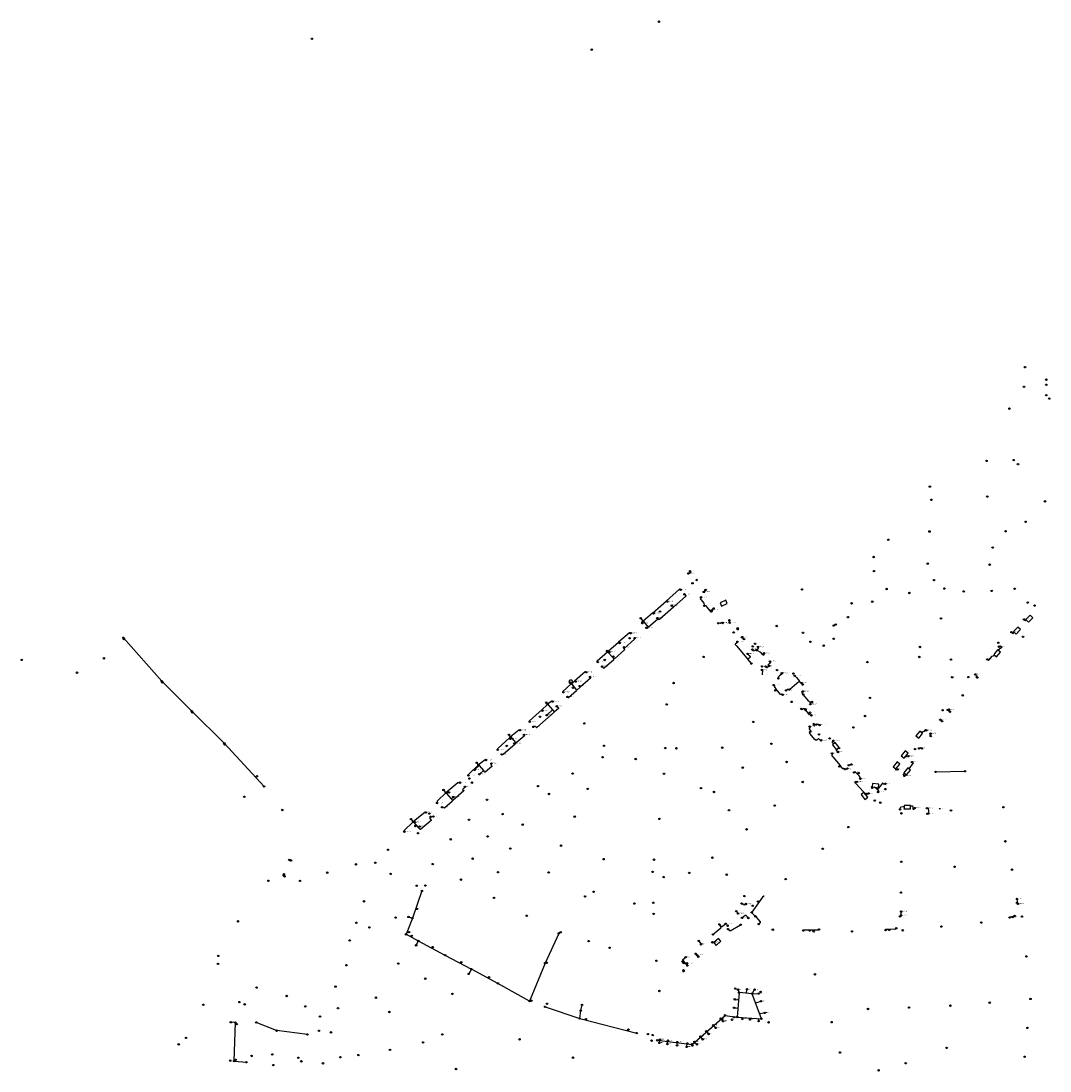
# Model space of a CAD drawing. Header units: metres. Extents: x 177672 to 188115, y 441569 to 447936.
# Tile 2 of 17: x 177932 to 179082, y 443183 to 444357. Entities that reach past the tile are written whole.
import ezdxf

# ---------------------------------------------------------------- set-up
doc = ezdxf.new("R2010")
doc.units = ezdxf.units.M

msp = doc.modelspace()

# ---------------------------------------------------------------- linework, layer by layer
at = {"layer": 'CON_BxH0x0mm'}
for p, q in [((178744.43, 443642.96), (178747.89, 443638.9)), ((178791.42, 443609.82), (178801.73, 443618.49)), ((178960.03, 443575.02), (178960.85, 443574.36)), ((178847.13, 443523.74), (178847.4, 443523.97)), ((178857.85, 443524.87), (178859.25, 443525.31)), ((178867.16, 443514.59), (178867.81, 443515.22))]:
    msp.add_line(p, q, dxfattribs=at)
at = {"layer": 'CON_BxH0x0mm', "linetype": 'Continuous'}
for points in [[(178692.128, 443712.354), (178691.051, 443710.785), (178692.2, 443709.423), (178695.267, 443705.764), (178695.398, 443703.654), (178695.814, 443702.878)], [(178704.207, 443698.125), (178704.445, 443696.799), (178704.481, 443696.372), (178703.877, 443695.875), (178703.521, 443695.91), (178702.444, 443697.189), (178698.915, 443701.417), (178697.837, 443702.696), (178696.289, 443702.834), (178695.814, 443702.878)], [(178716.349, 443683.707), (178714.429, 443684.044), (178713.623, 443683.061), (178711.355, 443683.358)], [(179052.864, 443687.681), (179054.131, 443686.849), (179054.446, 443686.552), (179054.797, 443686.569), (179055.129, 443686.902), (179055.395, 443687.202)], [(179038.932, 443673.354), (179039.898, 443672.686), (179040.581, 443672.073), (179040.931, 443672.091), (179041.754, 443672.984), (179042.106, 443673.401)], [(178732.785, 443662.656), (178732.915, 443662.111), (178731.837, 443661.247), (178730.393, 443660.051), (178730.357, 443659.707), (178731.601, 443658.227), (178743.183, 443644.442), (178744.426, 443642.961)], [(179024.942, 443657.179), (179026.225, 443657.875), (179026.82, 443658.155), (179028.536, 443656.649), (179024.117, 443653.279)], [(178744.126, 443649.129), (178745.788, 443647.166), (178746.972, 443645.768), (178746.937, 443645.413), (178745.883, 443644.525), (178744.45, 443643.317), (178744.426, 443642.961)], [(178749.428, 443653.946), (178749.898, 443652.649), (178751.875, 443652.767), (178754.173, 443653.182)], [(178755.62, 443656.86), (178755.997, 443655.527), (178756.399, 443655.041), (178755.476, 443654.271), (178754.173, 443653.182)], [(178762.46, 443649.777), (178762.238, 443648.077), (178762.38, 443647.888), (178761.776, 443647.367), (178760.734, 443648.61), (178760.414, 443648.989), (178759.372, 443650.233), (178758.081, 443650.967), (178755.464, 443652.447), (178754.173, 443653.182)], [(179012.057, 443642.95), (179013.392, 443641.803), (179017.349, 443646.46), (179019.865, 443647.367), (179020.113, 443647.534)], [(178764.201, 443634.964), (178765.318, 443633.88), (178765.613, 443633.819), (178767.117, 443635.074), (178768.376, 443635.657)], [(178769.179, 443640.63), (178769.639, 443639.219), (178768.088, 443637.916), (178766.629, 443636.64), (178768.376, 443635.657)], [(178760.234, 443631.119), (178760.734, 443629.508), (178760.378, 443627.329), (178760.298, 443625.621)], [(178782.292, 443627.436), (178783.46, 443628.419), (178783.709, 443628.111), (178783.969, 443627.803), (178782.252, 443626.382), (178779.943, 443624.463), (178778.237, 443623.03), (178778.632, 443621.84)], [(178796.863, 443624.684), (178797.138, 443624.57), (178797.328, 443624.345), (178797.955, 443623.516), (178798.607, 443622.77), (178800.49, 443620.437), (178801.757, 443618.85), (178801.733, 443618.494)], [(178998.54, 443626.192), (178999.632, 443625.119), (179000.174, 443624.681), (179000.209, 443624.331), (178999.316, 443623.228), (179001.046, 443622.671)], [(178773.388, 443614.201), (178774.092, 443613.509), (178774.057, 443613.106), (178773.725, 443612.833), (178773.69, 443612.478), (178774.578, 443611.424), (178775.774, 443609.979), (178776.129, 443609.565), (178776.094, 443609.21), (178775.093, 443608.34)], [(178804.552, 443616.508), (178803.225, 443617.038), (178802.077, 443618.471), (178801.733, 443618.494)], [(178783.304, 443603.395), (178782.039, 443604.011), (178781.932, 443604.117), (178781.589, 443604.153), (178781.222, 443603.857), (178780.878, 443603.88), (178779.623, 443605.373), (178777.704, 443607.682), (178776.449, 443609.174), (178776.094, 443609.21), (178775.093, 443608.34)], [(178787.149, 443608.292), (178788.067, 443609.067), (178788.458, 443609.387), (178789.334, 443610.121), (178789.968, 443609.374), (178790.811, 443609.301)], [(178805.524, 443606.997), (178804.552, 443606.213), (178804.647, 443605.479), (178805.665, 443604.319), (178806.236, 443603.67)], [(178814.185, 443592.791), (178814.595, 443594.086), (178814.334, 443595.2), (178813.588, 443595.235), (178812.569, 443596.408), (178806.236, 443603.67)], [(178804.067, 443587.651), (178804.978, 443586.685), (178805.89, 443587.466), (178806.721, 443588.194), (178807.565, 443588.118), (178808.818, 443586.708)], [(178967.79, 443586.509), (178968.802, 443587.181), (178969.414, 443587.584), (178970.045, 443587.129), (178970.08, 443586.778), (178968.977, 443585.29), (178969.169, 443584.835), (178970.15, 443584.401)], [(178815.48, 443580.406), (178814.216, 443581.059), (178813.86, 443581.474), (178813.422, 443581.107), (178812.333, 443582.409), (178808.818, 443586.708)], [(178813.335, 443567.778), (178813.825, 443566.244), (178812.877, 443565.451), (178812.842, 443565.107), (178813.6, 443564.195), (178814.689, 443562.893), (178814.545, 443562.449), (178814.056, 443562.095)], [(178818.192, 443569.721), (178817.934, 443571.325), (178817.709, 443571.609), (178817.934, 443571.798), (178819.853, 443569.489), (178820.388, 443569.932), (178821.07, 443570.116)], [(178824.546, 443569.478), (178823.311, 443570.034), (178821.648, 443570.297), (178821.07, 443570.116)], [(178943.838, 443563.664), (178942.646, 443564.159), (178941.14, 443562.251), (178939.582, 443561.726), (178939.074, 443562.111), (178938.549, 443561.428), (178938.493, 443561.318)], [(178826.084, 443552.48), (178824.803, 443553.075), (178823.406, 443554.354), (178822.269, 443553.395), (178820.741, 443552.128), (178819.308, 443553.466), (178814.168, 443559.6), (178813.079, 443560.903), (178813.114, 443561.246), (178813.626, 443561.678), (178814.056, 443562.095)], [(178840.047, 443551.913), (178839.073, 443551.121), (178838.92, 443551.322), (178838.268, 443550.789), (178840.087, 443548.466)], [(178948.581, 443559.949), (178947.898, 443558.172), (178948.773, 443557.524), (178948.826, 443557.174)], [(178845.147, 443539.407), (178843.088, 443541.007), (178842.911, 443541.197), (178844.651, 443542.642), (178844.398, 443542.952)], [(178935.854, 443543.428), (178937.096, 443544.166), (178937.341, 443544.499), (178938.024, 443544.009), (178938.882, 443543.378)], [(178838.388, 443537.788), (178838.683, 443536.412), (178838.695, 443536.033), (178838.268, 443535.678), (178838.233, 443535.323), (178839.464, 443533.842), (178847.434, 443524.309), (178847.399, 443523.966)], [(178923.76, 443534.732), (178921.795, 443534.24), (178921.427, 443533.767), (178920.526, 443534.48)], [(178852.999, 443520.222), (178851.722, 443520.792), (178851.212, 443521.017), (178850.798, 443520.673), (178850.443, 443520.709), (178849.258, 443522.13), (178847.754, 443523.93), (178847.399, 443523.966)], [(178863.077, 443516.539), (178864.133, 443517.499), (178865.305, 443516.232), (178866.821, 443514.598), (178867.16, 443514.592)], [(178911.744, 443519.871), (178910.45, 443519.394), (178910.275, 443519.149), (178909.663, 443519.586), (178909.722, 443520.575)], [(178927.791, 443528.171), (178928.99, 443527.149), (178924.289, 443520.749)], [(178866.476, 443505.976), (178864.405, 443505.941), (178864.18, 443506.178), (178863.754, 443505.775), (178865.068, 443504.33), (178873.82, 443494.714), (178875.478, 443492.878), (178875.496, 443492.419)], [(178870.119, 443509.619), (178869.024, 443510.631), (178869.782, 443511.365), (178868.645, 443512.608), (178867.153, 443514.231), (178867.16, 443514.592)], [(178919.254, 443512.678), (178918.556, 443513.914), (178918.329, 443514.071), (178918.276, 443514.422), (178919.3, 443515.786)], [(178877.566, 443492.741), (178876.118, 443493.127), (178875.94, 443493.352), (178875.478, 443492.878)], [(178883.394, 443499.055), (178882.453, 443499.866), (178882.371, 443499.925), (178883.401, 443501.156)], [(178898.086, 443503.952), (178896.89, 443503.241), (178895.338, 443504.543), (178894.983, 443504.52), (178893.834, 443503.158), (178890.293, 443498.954), (178889.156, 443497.592), (178885.897, 443500.015)], [(178890.032, 443494.684), (178890.625, 443495.602), (178890.838, 443495.851), (178889.606, 443496.881), (178888.801, 443497.556), (178886.871, 443499.179), (178885.897, 443500.015)], [(178914.557, 443475.136), (178914.778, 443476.24), (178915.441, 443478.211), (178918.143, 443478.373), (178919.19, 443478.45)], [(178930.762, 443476.717), (178929.831, 443475.362), (178929.867, 443475.075), (178929.186, 443475.04), (178928.989, 443478.48), (178928.469, 443478.946), (178926.193, 443478.847)], [(178944.509, 443476.559), (178945.834, 443476.527), (178946.063, 443476.527), (178946.515, 443469.914), (178946.192, 443469.896), (178944.863, 443470.336)], [(178380.07, 443384.17), (178369.47, 443353.69)], [(178742.155, 443369.496), (178740.736, 443368.535), (178740.684, 443368.185), (178739.546, 443368.377), (178739.336, 443368.657), (178739.476, 443369.41), (178737.349, 443369.981)], [(178369.47, 443353.69), (178362.32, 443335.56)], [(178365.11, 443355.09), (178369.47, 443353.69)], [(178737.709, 443353.963), (178741.526, 443356.942), (178741.742, 443357.04), (178741.969, 443357.001), (178742.136, 443356.873), (178745.071, 443353.761)], [(178362.32, 443335.56), (178376.05, 443328.19)], [(178533.07, 443336.49), (178517.81, 443303.19)], [(178376.05, 443328.19), (178373.68, 443323.29)], [(178376.05, 443328.19), (178405.89, 443312.27)], [(178405.89, 443312.27), (178435.47, 443296.68)], [(178435.47, 443296.68), (178432.41, 443291.33)], [(178465.05, 443280.59), (178435.47, 443296.68)], [(178517.81, 443303.19), (178500.43, 443260.91)], [(178500.43, 443260.91), (178465.05, 443280.59)]]:
    msp.add_lwpolyline(points, dxfattribs=at)
at = {"layer": 'CON_BxH125x125mm'}
for p, q in [((178738.82, 443667.26), (178739.17, 443666.82)), ((178739.17, 443666.82), (178739.59, 443666.3)), ((178550.59, 443618.77), (178551.09, 443618.52)), ((178443.77, 443524.37), (178443.92, 443524.21)), ((178731.91, 443360.73), (178732.97, 443359.38)), ((178690.03, 443327.5), (178691.66, 443325.08)), ((178733.69, 443272.94), (178734.33, 443271.12)), ((178742.99, 443269.69), (178743.23, 443273.42)), ((178749.71, 443269.88), (178751.45, 443272.94)), ((178730.59, 443262.78), (178734.01, 443262.49)), ((178750.11, 443269.2), (178755.68, 443269.33)), ((178753.09, 443258.87), (178758.24, 443260.49)), ((178729.7, 443253.29), (178733.3, 443252.82)), ((178757.49, 443246.85), (178762.43, 443247.59)), ((178714.17, 443240.69), (178716.12, 443238.92)), ((178714.27, 443240.46), (178714.17, 443240.69)), ((178728.99, 443243.64), (178728.99, 443243.57)), ((178738.14, 443241.76), (178738.23, 443242.68)), ((178746.8, 443242.06), (178746.83, 443241.12)), ((178756.28, 443241.37), (178756.34, 443239.36)), ((178698.33, 443226.83), (178700, 443224.74)), ((178698.57, 443226.67), (178698.33, 443226.83)), ((178705.96, 443233.5), (178707.88, 443231.56)), ((178706.17, 443233.28), (178705.96, 443233.5)), ((178645.67, 443214.91), (178645.86, 443216.74)), ((178645.86, 443216.74), (178645.92, 443217.1)), ((178654.5, 443213.61), (178654.59, 443215.73)), ((178654.59, 443215.73), (178654.65, 443215.88)), ((178665.29, 443212.07), (178665.53, 443214.46)), ((178665.53, 443214.46), (178665.47, 443214.27)), ((178676.23, 443210.45), (178676.54, 443213.18)), ((178676.54, 443213.18), (178676.43, 443212.75)), ((178685.1, 443214.67), (178684.86, 443215.03)), ((178684.86, 443215.03), (178686.86, 443213.1)), ((178691.61, 443220.94), (178693.35, 443218.8)), ((178691.97, 443220.66), (178691.61, 443220.94))]:
    msp.add_line(p, q, dxfattribs=at)
at = {"layer": 'CON_BxH125x125mm', "linetype": 'Continuous'}
for points in [[(178677.843, 443739.063), (178678.228, 443738.771), (178678.428, 443738.771), (178678.598, 443738.832), (178680.429, 443740.079), (178680.506, 443740.264), (178680.522, 443740.449), (178679.841, 443741.584), (178679.813, 443741.561)], [(178695.178, 443718.469), (178695.63, 443718.201), (178695.975, 443718.164), (178696.234, 443718.299), (178696.406, 443718.459), (178696.529, 443718.767), (178696.48, 443719.161), (178696.369, 443719.703), (178696.221, 443720.085), (178696.123, 443720.417), (178696.172, 443720.811), (178696.381, 443721.07), (178696.756, 443721.086), (178697.083, 443720.932), (178697.307, 443720.706)], [(178724.179, 443683.94), (178723.484, 443684.76), (178723.466, 443684.808), (178723.473, 443684.855), (178723.489, 443684.892), (178723.508, 443684.911), (178724.365, 443685.794), (178724.4, 443685.852), (178724.407, 443685.897), (178724.384, 443685.949), (178724.355, 443685.988), (178723.799, 443686.638)], [(178737.852, 443667.541), (178738.633, 443666.68), (178738.704, 443666.624), (178738.785, 443666.599), (178738.881, 443666.629), (178738.949, 443666.671), (178739.173, 443666.816)], [(178705.302, 443335.486), (178714.372, 443342.906), (178714.526, 443343.275), (178714.48, 443343.659), (178712.636, 443346.601)], [(178719.706, 443347.356), (178715.923, 443344.183), (178715.419, 443343.99), (178715.034, 443344.159), (178712.636, 443346.601)], [(178722.374, 443341.326), (178724.437, 443339.473), (178724.647, 443339.648), (178724.752, 443339.543), (178736.272, 443346.178)], [(178704.7, 443326.623), (178706.282, 443327.271), (178706.817, 443326.635)], [(178675.587, 443302.147), (178671.719, 443307.037), (178671.654, 443307.173), (178671.709, 443307.304), (178674.911, 443309.987)], [(178687.647, 443312.294), (178687.735, 443312.359), (178687.829, 443312.365), (178687.88, 443312.315), (178688.885, 443310.574)], [(178676.496, 443303.117), (178676.541, 443303.053), (178676.548, 443303.005), (178676.515, 443302.966), (178675.587, 443302.147)], [(178675.587, 443302.147), (178676.848, 443300.593)]]:
    msp.add_lwpolyline(points, dxfattribs=at)
at = {"layer": 'CON_BxH160x160mm'}
for p, q in [((178637.74, 443694.75), (178653.34, 443708.43)), ((178653.34, 443708.43), (178653.63, 443708.2)), ((178625.17, 443688.36), (178626.69, 443686.5)), ((178627.72, 443685.27), (178632.98, 443679.07)), ((178588.26, 443652.07), (178599.89, 443662.13)), ((178587.52, 443651.72), (178587.16, 443652.17)), ((178588.18, 443650.94), (178588.35, 443650.76)), ((178588.35, 443650.76), (178593.03, 443645.44)), ((178593.03, 443645.44), (178594.44, 443643.68)), ((178546.27, 443616.57), (178546.46, 443616.34)), ((178547.49, 443615.12), (178552.74, 443608.6)), ((178547.6, 443616.25), (178550.59, 443618.77)), ((178514.53, 443587.04), (178519.93, 443592.23)), ((178519.5, 443593.96), (178519.98, 443593.39)), ((178521.03, 443592.18), (178526.08, 443586.39)), ((178526.08, 443586.39), (178527.78, 443584.4)), ((178477.79, 443558.03), (178478.72, 443557)), ((178479.78, 443555.8), (178485.13, 443549.64)), ((178441.67, 443526.73), (178442.7, 443525.57)), ((178443.92, 443524.21), (178448.77, 443518.61)), ((178404.73, 443496.31), (178406.39, 443494.31)), ((178407.44, 443493.1), (178412.87, 443487.02)), ((178412.87, 443487.02), (178414.27, 443485.38)), ((178368.31, 443463.76), (178369.97, 443461.89)), ((178371.02, 443460.68), (178371.15, 443460.52)), ((178371.15, 443460.52), (178376.07, 443454.85)), ((179045.8, 443370.13), (179045.81, 443370.11)), ((178914.91, 443356.07), (178915.11, 443356.23)), ((178915.73, 443357.54), (178915.74, 443360.26)), ((179040.78, 443355.8), (179041.78, 443355.96))]:
    msp.add_line(p, q, dxfattribs=at)
at = {"layer": 'CON_BxH160x160mm', "linetype": 'Continuous'}
for points in [[(178669.154, 443720.806), (178668.646, 443721.406), (178668.179, 443721.43), (178653.339, 443708.432)], [(178673.531, 443715.731), (178674.95, 443714.143), (178674.95, 443713.662), (178661.135, 443701.346)], [(178637.742, 443694.746), (178627.201, 443685.88)], [(178639.014, 443694.498), (178638.704, 443694.819), (178637.742, 443694.746)], [(178661.135, 443701.346), (178645.529, 443687.575), (178643.367, 443687.677)], [(178659.341, 443703.104), (178659.739, 443703.108), (178661.157, 443701.699), (178661.135, 443701.346)], [(178626.341, 443683.369), (178625.711, 443684.08), (178625.757, 443684.588), (178627.201, 443685.88)], [(178643.367, 443687.677), (178633.216, 443679.056), (178632.978, 443679.069)], [(178643.223, 443689.087), (178643.479, 443688.766), (178643.367, 443687.677)], [(178613.433, 443672.196), (178612.7, 443672.807), (178612.296, 443672.73), (178599.895, 443662.134)], [(178630.887, 443678.271), (178631.456, 443677.746), (178631.722, 443677.736), (178632.954, 443678.81), (178632.978, 443679.069)], [(178599.895, 443662.134), (178600.24, 443662.036), (178600.963, 443661.282)], [(178617.804, 443666.753), (178617.954, 443666.469), (178617.839, 443665.632), (178605.996, 443655.096), (178605.972, 443654.745)], [(178576.695, 443639.896), (178576.037, 443640.661), (178576.153, 443641.45), (178587.659, 443651.547)], [(178588.345, 443650.758), (178588.895, 443650.69), (178589.562, 443651.169)], [(178594.192, 443645.999), (178593.493, 443645.388), (178593.032, 443645.441)], [(178605.972, 443654.745), (178606.633, 443653.99), (178606.611, 443653.636), (178595.17, 443643.513), (178594.441, 443643.679)], [(178606.036, 443656.472), (178605.498, 443655.661), (178605.481, 443655.317), (178605.972, 443654.745)], [(178581.505, 443634.936), (178582.701, 443633.539), (178583.735, 443633.395), (178594.43, 443643.028), (178594.441, 443643.679)], [(178563.715, 443628.576), (178563.487, 443628.758), (178562.556, 443628.937), (178550.592, 443618.769)], [(178568.061, 443623.243), (178568.658, 443622.508), (178568.567, 443622.057), (178556.913, 443612.002)], [(178538.323, 443606.212), (178537.694, 443606.896), (178537.739, 443607.161), (178546.985, 443615.739)], [(178556.913, 443612.002), (178553.114, 443608.525), (178552.737, 443608.605)], [(178556.511, 443613.126), (178556.751, 443612.933), (178556.913, 443612.002)], [(178542.743, 443601.011), (178543.44, 443600.445), (178543.794, 443600.475), (178552.704, 443608.169), (178552.737, 443608.605)], [(178526.378, 443595.848), (178526.227, 443596.078), (178525.162, 443596.141), (178520.502, 443592.78)], [(178530.825, 443590.509), (178532.69, 443588.457), (178532.69, 443587.957), (178528.42, 443584.306), (178527.78, 443584.401)], [(178500.607, 443573.208), (178500.443, 443573.434), (178500.386, 443574.38), (178514.529, 443587.042)], [(178504.735, 443567.565), (178505.558, 443567.902), (178506.251, 443568.49), (178506.607, 443568.463), (178508.076, 443566.784), (178508.429, 443566.76), (178527.829, 443583.826), (178527.78, 443584.401)], [(178514.741, 443585.643), (178514.565, 443585.832), (178514.529, 443587.042)], [(178519.403, 443580.504), (178520.126, 443580.524), (178520.126, 443581.102), (178526.079, 443586.393)], [(178489.902, 443563.742), (178489.728, 443564.03), (178488.528, 443564), (178479.259, 443556.407)], [(178464.891, 443541.873), (178464.672, 443542.07), (178464.844, 443543.219), (178478.488, 443555.649)], [(178478.488, 443555.649), (178479.259, 443556.407)], [(178478.864, 443554.09), (178478.629, 443554.3), (178478.488, 443555.649)], [(178494.183, 443558.524), (178494.41, 443558.175), (178494.509, 443557.202), (178485.618, 443549.599), (178485.131, 443549.643)], [(178469.341, 443536.702), (178471.017, 443536.833), (178484.376, 443548.47)], [(178483.314, 443548.823), (178483.523, 443548.69), (178484.024, 443548.494), (178484.376, 443548.47)], [(178484.376, 443548.47), (178485.16, 443549.172), (178485.131, 443549.643)], [(178451.903, 443530.497), (178451.648, 443530.746), (178450.637, 443530.773), (178443.237, 443524.969)], [(178432.123, 443513.185), (178431.898, 443513.373), (178431.994, 443514.437), (178443.237, 443524.969)], [(178443.917, 443524.21), (178439.568, 443520.161), (178439.014, 443519.671), (178439.18, 443519.478), (178439.209, 443519.404)], [(178444.192, 443514.633), (178444.689, 443514.844), (178448.77, 443518.612)], [(178457.771, 443526.438), (178457.036, 443524.975), (178458.19, 443523.665), (178458.168, 443523.313), (178450.73, 443516.785), (178450.299, 443516.846), (178448.77, 443518.612)], [(178422.829, 443505.092), (178420.348, 443504.824), (178406.906, 443493.699)], [(178397.128, 443482.409), (178397.521, 443483.468), (178397.652, 443484.824), (178406.906, 443493.699)], [(178410.497, 443494.215), (178409.252, 443493.896), (178406.906, 443493.699)], [(178428.169, 443500.547), (178426.956, 443499.018), (178425.636, 443497.543), (178426.795, 443496.223), (178426.772, 443495.87), (178414.743, 443485.299), (178414.274, 443485.375)], [(178402.642, 443477.728), (178405.162, 443476.903), (178414.333, 443484.945), (178414.274, 443485.375)], [(178415.102, 443489.127), (178414.539, 443488.109), (178413.569, 443487.598), (178412.868, 443487.024)], [(178384.802, 443471.67), (178384.584, 443471.902), (178383.652, 443472.089), (178370.507, 443461.296)], [(178360.498, 443450.372), (178360.241, 443450.572), (178360.215, 443451.527), (178370.507, 443461.296)], [(178372.433, 443460.864), (178372.063, 443460.987), (178371.5, 443460.498), (178371.147, 443460.523)], [(178389.95, 443467.048), (178389.763, 443466.321), (178388.846, 443465.522), (178388.821, 443465.169), (178390.392, 443463.356), (178390.367, 443463.003), (178378.356, 443452.591), (178378.001, 443452.617), (178376.065, 443454.85)], [(178377.453, 443455.994), (178377.061, 443455.382), (178376.418, 443454.824), (178376.065, 443454.85)], [(179045.209, 443370.67), (179045.504, 443371.573), (179045.807, 443372.526), (179045.323, 443375.02)], [(179037.025, 443354.26), (179036.953, 443354.754), (179037.203, 443355.187), (179040.78, 443355.797)], [(179040.41, 443354.861), (179040.338, 443355.356), (179040.78, 443355.797)], [(178806.249, 443339.816), (178806.249, 443340.316), (178806.602, 443340.67), (178813.863, 443340.653)], [(178813.483, 443339.773), (178813.483, 443340.273), (178813.863, 443340.653)], [(178813.863, 443340.653), (178823.19, 443340.631), (178823.971, 443340.983)], [(178898.383, 443340.326), (178898.371, 443340.826), (178898.725, 443341.18), (178902.979, 443341.361)], [(178902.661, 443340.485), (178902.651, 443340.983), (178902.979, 443341.361)], [(178902.979, 443341.361), (178909.662, 443341.645), (178910.246, 443342.317)]]:
    msp.add_lwpolyline(points, dxfattribs=at)
at = {"layer": 'CON_BxH200x200mm', "linetype": 'Continuous'}
for points in [[(178046.51, 443667.13), (178089.37, 443618.64)], [(178089.37, 443618.64), (178122.9, 443585.12)], [(178122.9, 443585.12), (178159.23, 443549.21)], [(178159.23, 443549.21), (178203.66, 443500.9)], [(178171.62, 443236.84), (178166.53, 443237.28)], [(178170.16, 443193.76), (178183.86, 443192.53)]]:
    msp.add_lwpolyline(points, dxfattribs=at)
at = {"layer": 'CON_BxH250x250mm', "linetype": 'Continuous'}
for points in [[(178761.745, 443377.909), (178760.815, 443377.147), (178748.982, 443360.319), (178748.604, 443359.991)], [(178748.604, 443359.991), (178748.922, 443359.605), (178751.966, 443356.486), (178752.82, 443355.644)], [(178752.82, 443355.644), (178753.621, 443354.75), (178758.212, 443349.626), (178758.181, 443348.512), (178757.454, 443347.865), (178756.584, 443347.038)]]:
    msp.add_lwpolyline(points, dxfattribs=at)
at = {"layer": 'CON_BxH315x315mm', "linetype": 'Continuous'}
for points in [[(178517.76, 443254.56), (178556.52, 443241.49)], [(178556.52, 443241.49), (178557.66, 443250.21)], [(178557.66, 443250.21), (178559.03, 443256.69)], [(178556.52, 443241.49), (178620.29, 443225.12)], [(178682.02, 443212.54), (178719, 443244.92)], [(178719, 443244.92), (178732.58, 443243.09)], [(178643.13, 443217.06), (178682.02, 443212.54)]]:
    msp.add_lwpolyline(points, dxfattribs=at)
at = {"layer": 'CON_BxH800x800mm', "linetype": 'Continuous'}
for points in [[(178954.27, 443517.14), (178987.24, 443517.91)], [(178734.59, 443270.36), (178732.58, 443243.09)], [(178749.31, 443269.18), (178734.59, 443270.36)], [(178759.59, 443241.13), (178749.31, 443269.18)], [(178170.16, 443193.76), (178171.62, 443236.84)], [(178217.66, 443227.87), (178194.98, 443236.97)], [(178732.58, 443243.09), (178759.59, 443241.13)], [(178252.19, 443223.62), (178217.66, 443227.87)]]:
    msp.add_lwpolyline(points, dxfattribs=at)
at = {"layer": 'infiltratiekolk'}
for centre in [(179045.32, 443375.02), (179046.4, 443369.57), (178915.73, 443356.74), (178915.74, 443361.06), (179037.02, 443354.26), (179040.41, 443354.86), (178898.38, 443340.33), (178902.66, 443340.48), (178806.25, 443339.82), (178813.48, 443339.77)]:
    msp.add_circle(centre, 0.4, dxfattribs=at)
at = {"layer": 'NOD_bollenbox', "linetype": 'Continuous'}
msp.add_lwpolyline([(178721.445, 443705.416), (178719.775, 443709.051), (178713.414, 443706.128), (178715.085, 443702.493), (178721.445, 443705.416)], dxfattribs=at)
at = {"layer": 'NOD_bollenbox'}
for centre in [(178695.81, 443702.88), (178711.36, 443683.36), (178754.17, 443653.18), (178748.4, 443638.29), (178768.38, 443635.66), (178778.63, 443621.84), (178775.09, 443608.34), (178790.81, 443609.3), (178806.24, 443603.67), (178808.82, 443586.71), (178821.07, 443570.12), (178814.06, 443562.09), (178835.84, 443554.63), (178846.52, 443523.22), (178745.07, 443353.76), (178736.27, 443346.18)]:
    msp.add_circle(centre, 0.8, dxfattribs=at)
at = {"layer": 'NOD_externe_overstor'}
msp.add_circle((178225.88, 443402.66), 0.8, dxfattribs=at)
at = {"layer": 'NOD_gemaal'}
for centre in [(178257.12, 444336.99), (178569.9, 444324.8), (178223.94, 443474.58)]:
    msp.add_circle(centre, 0.8, dxfattribs=at)
at = {"layer": 'NOD_infiltratiebox', "linetype": 'Continuous'}
for points in [[(179062.896, 443689.546), (179060.083, 443692.39), (179055.106, 443687.468), (179057.919, 443684.624), (179062.896, 443689.546)], [(179044.248, 443671.323), (179049.145, 443676.325), (179046.287, 443679.123), (179041.39, 443674.122), (179044.248, 443671.323)], [(179022.227, 443645.779), (179026.674, 443651.186), (179023.584, 443653.727), (179019.138, 443648.32), (179022.227, 443645.779)], [(178935.317, 443554.861), (178939.764, 443560.267), (178936.674, 443562.808), (178932.228, 443557.401), (178935.317, 443554.861)], [(178843.224, 443542.038), (178846.361, 443544.52), (178842.018, 443550.01), (178838.881, 443547.528), (178843.224, 443542.038)], [(178920.336, 443540.57), (178915.89, 443535.163), (178918.979, 443532.622), (178923.425, 443538.029), (178920.336, 443540.57)], [(178906.777, 443522.99), (178909.867, 443520.45), (178914.313, 443525.856), (178911.223, 443528.397), (178906.777, 443522.99)], [(178923.118, 443521.689), (178918.672, 443516.283), (178921.762, 443513.742), (178926.208, 443519.149), (178923.118, 443521.689)], [(178870.877, 443491.814), (178875.22, 443486.324), (178878.357, 443488.806), (178874.015, 443494.295), (178870.877, 443491.814)], [(178883.293, 443500.326), (178890.225, 443499.35), (178890.782, 443503.311), (178883.85, 443504.287), (178883.293, 443500.326)], [(178919.217, 443475.698), (178926.217, 443475.698), (178926.217, 443479.698), (178919.217, 443479.698), (178919.217, 443475.698)], [(178706.358, 443326.265), (178708.942, 443323.211), (178714.286, 443327.732), (178711.703, 443330.785), (178706.358, 443326.265)]]:
    msp.add_lwpolyline(points, dxfattribs=at)
at = {"layer": 'NOD_infiltratiebuis'}
for centre in [(179001.05, 443622.67), (178984.62, 443602.77), (178970.15, 443584.4), (178961.47, 443573.85), (178948.83, 443557.17), (178938.88, 443543.38), (178860.02, 443525.55), (178868.38, 443515.78), (178737.35, 443369.98), (178731.42, 443361.36), (178712.64, 443346.6), (178689.59, 443328.17), (178688.89, 443310.57), (178676.85, 443300.59)]:
    msp.add_circle(centre, 0.8, dxfattribs=at)
at = {"layer": 'NOD_infiltratieput'}
for centre in [(178679.84, 443741.58), (178697.31, 443720.71), (178723.8, 443686.64), (178738.32, 443667.89), (178740.1, 443665.68), (179045.21, 443370.67), (178752.82, 443355.64), (178914.29, 443355.57), (179042.57, 443356.1), (178756.58, 443347.04), (178823.97, 443340.98), (178910.25, 443342.32)]:
    msp.add_circle(centre, 0.8, dxfattribs=at)
at = {"layer": 'NOD_inprikpunt_persl', "linetype": 'Continuous'}
for points in [[(178686.851, 443730.843), (178686.176, 443731.648), (178687.325, 443732.612), (178688, 443731.808), (178686.851, 443730.843)], [(178548.464, 443617.905), (178548.425, 443618.296), (178548.312, 443618.671), (178548.127, 443619.016), (178547.878, 443619.32), (178547.575, 443619.568), (178547.229, 443619.753), (178546.854, 443619.867), (178546.464, 443619.905), (178546.074, 443619.867), (178545.699, 443619.753), (178545.353, 443619.568), (178545.05, 443619.32), (178544.801, 443619.016), (178544.616, 443618.671), (178544.502, 443618.296), (178544.464, 443617.905), (178544.502, 443617.515), (178544.616, 443617.14), (178544.801, 443616.794), (178545.05, 443616.491), (178545.353, 443616.242), (178545.699, 443616.058), (178546.074, 443615.944), (178546.464, 443615.905), (178546.854, 443615.944), (178547.229, 443616.058), (178547.575, 443616.242), (178547.878, 443616.491), (178548.127, 443616.794), (178548.312, 443617.14), (178548.425, 443617.515), (178548.464, 443617.905)], [(178673.494, 443294.797), (178673.475, 443294.992), (178673.418, 443295.18), (178673.325, 443295.353), (178673.201, 443295.504), (178673.049, 443295.629), (178672.877, 443295.721), (178672.689, 443295.778), (178672.494, 443295.797), (178672.299, 443295.778), (178672.111, 443295.721), (178671.938, 443295.629), (178671.787, 443295.504), (178671.662, 443295.353), (178671.57, 443295.18), (178671.513, 443294.992), (178671.494, 443294.797), (178671.513, 443294.602), (178671.57, 443294.415), (178671.662, 443294.242), (178671.787, 443294.09), (178671.938, 443293.966), (178672.111, 443293.873), (178672.299, 443293.816), (178672.494, 443293.797), (178672.689, 443293.816), (178672.877, 443293.873), (178673.049, 443293.966), (178673.201, 443294.09), (178673.325, 443294.242), (178673.418, 443294.415), (178673.475, 443294.602), (178673.494, 443294.797)]]:
    msp.add_lwpolyline(points, dxfattribs=at)
at = {"layer": 'NOD_inprikpunt_persl'}
msp.add_circle((178208.61, 443395.43), 0.8, dxfattribs=at)
at = {"layer": 'NOD_inspectieput'}
for centre in [(178266.23, 443243.64), (178264.96, 443227.76), (178269.57, 443191.33)]:
    msp.add_circle(centre, 0.8, dxfattribs=at)
at = {"layer": 'NOD_inspectieput_dwa'}
msp.add_circle((178971.43, 443474.11), 0.8, dxfattribs=at)
at = {"layer": 'NOD_inspectieput_gem'}
for centre in [(178644.95, 444356), (179054.3, 443969.73), (179078.02, 443955.74), (179053.04, 443947.77), (179078.04, 443950.04), (179077.91, 443938.32), (179081.28, 443934.58), (179036.74, 443923.35), (179011.17, 443864.87), (179041.59, 443865.75), (179046.34, 443861.27), (178947.78, 443836.2), (178949.42, 443821.39), (179011.95, 443825.08), (179076.48, 443819.68), (178947.41, 443785.98), (179032.38, 443786.23), (179054.77, 443796.91), (178901.37, 443776.74), (179018.05, 443768.01), (178884.96, 443757.43), (178885.24, 443741.68), (178945.47, 443750.02), (179014.63, 443748.86), (178682.53, 443728.19), (178952.58, 443731.59), (178804.73, 443721.18), (178899.43, 443721.64), (178924.99, 443717.23), (178964.13, 443722.21), (178985.69, 443718.9), (179016.93, 443719.54), (179042.55, 443721.93), (178860.39, 443705.7), (178883.48, 443707.49), (179057.2, 443706.47), (178646.23, 443696.44), (178706.03, 443699.99), (179064.83, 443703.22), (178776.74, 443680.31), (178840.38, 443680.85), (178842.6, 443681.9), (178856.24, 443690.19), (178960.28, 443688.77), (178732.9, 443676.76), (178806.07, 443672.7), (178047.06, 443665.74), (178612.19, 443666.61), (178749.85, 443657.52), (178752.51, 443660.45), (178814.34, 443662.7), (178829.22, 443658.34), (178840.47, 443665.99), (178936.68, 443656.86), (179024.21, 443661.62), (178694.88, 443645.81), (178935.9, 443645.68), (177932.82, 443642.39), (178024.67, 443644.18), (178584.37, 443642.32), (178760.36, 443635.15), (178877.96, 443639.94), (178971.28, 443642.8), (177994.55, 443628.09), (178777.08, 443631.03), (178795.37, 443627.11), (178972.75, 443623.09), (178990.71, 443623.17), (178089.96, 443617.34), (178548.83, 443611.33), (178661.4, 443616.53), (178805.77, 443614.8), (178806.03, 443607.13), (178880.83, 443599.93), (178653.76, 443592.56), (178793.44, 443595.52), (178815.97, 443595.35), (178123.51, 443583.82), (178511.96, 443578.76), (178813.96, 443583.36), (178875.44, 443579.66), (178961.97, 443586.16), (178561.52, 443571.33), (178750.37, 443573.03), (178862.43, 443566.89), (178823.79, 443559.01), (178159.55, 443548.01), (178474.89, 443546.22), (178583.45, 443546.37), (178652.04, 443543.81), (178664.63, 443543.57), (178715.73, 443544.3), (178770.76, 443548.59), (178846.38, 443543.75), (178931.35, 443542.71), (178582.07, 443533.61), (178619.05, 443531.58), (178787.75, 443528.28), (178738.71, 443521.93), (178855.71, 443520.9), (178195.66, 443512.37), (178433.24, 443509.75), (178435.93, 443505.14), (178548.56, 443515.37), (178650.65, 443515.05), (178805.71, 443505.9), (178509.74, 443501.32), (178522.15, 443492.47), (178565.38, 443498.11), (178692, 443499.06), (178706.4, 443494.7), (178879.37, 443493.03), (178897.89, 443497.86), (178181.64, 443489.36), (178452.89, 443485.96), (178886.2, 443485.09), (178892.41, 443482.79), (178388.51, 443470.56), (178470.2, 443470.01), (178723.33, 443474.36), (178774.43, 443479.55), (178916.04, 443470.79), (179030.1, 443477.66), (178392.87, 443467.19), (178432.72, 443463.66), (178492.74, 443458.18), (178550.87, 443467.15), (178645.59, 443464.57), (178375.81, 443448.55), (178743.03, 443452.9), (178856.54, 443455.49), (178412.41, 443441.82), (178453.56, 443444.95), (178535.62, 443434.69), (179032.18, 443439.55), (178342.27, 443430.1), (178478.91, 443431.41), (178828.09, 443431.27), (178306.37, 443413.78), (178327.9, 443415.61), (178392.26, 443414.09), (178436.71, 443420.12), (178583.17, 443419.59), (178639.44, 443419.03), (178704.79, 443421.26), (178915.92, 443416.73), (178975.36, 443411.12), (178225.67, 443401.39), (178226.56, 443400.28), (178274.21, 443404.55), (178345.09, 443403.12), (178465.29, 443404.94), (178521.81, 443404.77), (178637.95, 443405.36), (178650.43, 443399.59), (178678.93, 443404.19), (178720.75, 443402.25), (179039.49, 443407.88), (178243.9, 443395.3), (178374.35, 443389.9), (178383.9, 443390.12), (178423.66, 443396.68), (178786.64, 443397.36), (178460.76, 443376.32), (178562.47, 443377.88), (178572, 443383.14), (178740.63, 443378.28), (178915.39, 443382.22), (178315.47, 443372.4), (178374.61, 443363.99), (178617.64, 443369.92), (178638.61, 443370.83), (178749.92, 443367.5), (178755.73, 443372.23), (178350.7, 443354.31), (178497.27, 443356.27), (178639.12, 443358.39), (179050.66, 443355.37), (178174.65, 443350.09), (178306.63, 443348.5), (178321.46, 443343.21), (178721.65, 443345.2), (178772.31, 443340.78), (178917.57, 443340.04), (178960.76, 443344.25), (179005.19, 443348.77), (178299.36, 443328.73), (178365.71, 443338.05), (178368.76, 443333.79), (178535.19, 443337.94), (178817.97, 443338.95), (178860.9, 443338.84), (178392.27, 443321.21), (178566.42, 443327.92), (178589.85, 443320.56), (178152.41, 443311.44), (178642.2, 443306.03), (178671.43, 443304.99), (178686.24, 443313.78), (179055.78, 443310.84), (178152.22, 443302.51), (178295.71, 443301), (178353.64, 443302.84), (178424.15, 443304.36), (178519.61, 443303.78), (178672.75, 443303.32), (178383.87, 443285.92), (178455.14, 443287.54), (178819.33, 443290.78), (178195.24, 443276.04), (178283.51, 443277.2), (178645.53, 443272.19), (178730.26, 443274.87), (178758.54, 443271.14), (178176.16, 443259.76), (178229.01, 443266.58), (178328.68, 443264.68), (178414.13, 443268.98), (178502.34, 443261.38), (178519.98, 443257.94), (179014.67, 443259.11), (179060.3, 443263.33), (178135.75, 443256.78), (178182.04, 443257.24), (178249.65, 443254.92), (178286.29, 443252.94), (178343.71, 443248.72), (178878.63, 443252.07), (178924.67, 443253.66), (178970.86, 443255.75), (178173.14, 443235.18), (178563.41, 443240.76), (178715.73, 443240.84), (178726.78, 443240.09), (178767.55, 443237.12), (178837.92, 443237.33), (178278.54, 443225.94), (178402.87, 443223.6), (178610.84, 443228.98), (178632.63, 443223.96), (178638.09, 443222.81), (179056.85, 443230.9), (178108.27, 443212.53), (178116.52, 443219.78), (178381.43, 443214.61), (178489.29, 443218.13), (178636.8, 443216.7), (178682.35, 443211.21), (178189.74, 443199.64), (178212.84, 443201.28), (178309.16, 443200.53), (178344.45, 443206.38), (178847.5, 443203.41), (178966.57, 443208.51), (178165.81, 443194.29), (178171.85, 443195.23), (178213.93, 443189.3), (178241.84, 443197.56), (178245.38, 443193.49), (178288.94, 443198.16), (178548.94, 443197.69), (178920.73, 443191.44), (179053.66, 443198.58), (178418.23, 443184.93), (178890.44, 443183.53)]:
    msp.add_circle(centre, 0.8, dxfattribs=at)
at = {"layer": 'NOD_inspectieput_it'}
for centre in [(178954.27, 443517.14), (178987.24, 443517.91), (178380.07, 443384.17), (178369.47, 443353.69), (178748.6, 443359.99), (178362.32, 443335.56), (178376.05, 443328.19), (178533.07, 443336.49), (178405.89, 443312.27), (178435.47, 443296.68), (178517.81, 443303.19), (178465.05, 443280.59), (178734.59, 443270.36), (178500.43, 443260.91), (178749.31, 443269.18), (178517.76, 443254.56), (178557.66, 443250.21), (178559.03, 443256.69), (178556.52, 443241.49), (178732.58, 443243.09), (178759.59, 443241.13), (178620.29, 443225.12)]:
    msp.add_circle(centre, 0.8, dxfattribs=at)
at = {"layer": 'NOD_inspectieput_pk3'}
for centre in [(178627.2, 443685.88), (178587.66, 443651.55), (178546.98, 443615.74), (178520.5, 443592.78), (178479.26, 443556.41), (178443.24, 443524.97), (178406.91, 443493.7), (178370.51, 443461.3)]:
    msp.add_circle(centre, 0.8, dxfattribs=at)
at = {"layer": 'NOD_inspectieput_rwa'}
for centre in [(178046.51, 443667.13), (178089.37, 443618.64), (178122.9, 443585.12), (178159.23, 443549.21), (178203.66, 443500.9), (178171.62, 443236.84), (178194.98, 443236.97), (178719, 443244.92), (178217.66, 443227.87), (178252.19, 443223.62), (178643.13, 443217.06), (178682.02, 443212.54), (178170.16, 443193.76), (178183.86, 443192.53)]:
    msp.add_circle(centre, 0.8, dxfattribs=at)
at = {"layer": 'NOD_interne_overstor'}
for centre in [(178728.58, 443673.16), (178733.04, 443677.81)]:
    msp.add_circle(centre, 0.8, dxfattribs=at)
at = {"layer": 'NOD_kolk'}
for centre in [(178677.84, 443739.06), (178669.15, 443720.81), (178673.53, 443715.73), (178695.18, 443718.47), (178654.24, 443707.69), (178692.13, 443712.35), (178639.01, 443694.5), (178659.34, 443703.1), (178704.21, 443698.13), (178626.34, 443683.37), (178643.22, 443689.09), (178716.35, 443683.71), (178724.18, 443683.94), (179052.86, 443687.68), (178613.43, 443672.2), (178630.89, 443678.27), (179038.93, 443673.35), (178600.96, 443661.28), (178617.8, 443666.75), (178732.79, 443662.66), (178737.85, 443667.54), (178755.62, 443656.86), (179024.94, 443657.18), (178589.56, 443651.17), (178594.19, 443646), (178606.04, 443656.47), (178744.13, 443649.13), (178749.43, 443653.95), (178762.46, 443649.78), (178576.7, 443639.9), (178581.51, 443634.94), (178764.2, 443634.96), (178769.18, 443640.63), (179012.06, 443642.95), (178563.71, 443628.58), (178568.06, 443623.24), (178760.23, 443631.12), (178782.29, 443627.44), (178796.86, 443624.68), (178998.54, 443626.19), (178551.81, 443618.17), (178556.51, 443613.13), (178773.39, 443614.2), (178804.55, 443616.51), (178538.32, 443606.21), (178542.74, 443601.01), (178783.3, 443603.4), (178787.15, 443608.29), (178805.52, 443607), (178526.38, 443595.85), (178530.83, 443590.51), (178804.07, 443587.65), (178814.18, 443592.79), (178967.79, 443586.51), (178514.74, 443585.64), (178519.4, 443580.5), (178815.48, 443580.41), (178959.41, 443575.52), (178489.9, 443563.74), (178500.61, 443573.21), (178504.73, 443567.57), (178813.33, 443567.78), (178818.19, 443569.72), (178824.55, 443569.48), (178943.84, 443563.66), (178478.86, 443554.09), (178494.18, 443558.52), (178826.08, 443552.48), (178840.05, 443551.91), (178948.58, 443559.95), (178464.89, 443541.87), (178483.31, 443548.82), (178845.15, 443539.41), (178935.85, 443543.43), (178451.9, 443530.5), (178469.34, 443536.7), (178838.39, 443537.79), (178923.76, 443534.73), (178927.79, 443528.17), (178439.21, 443519.4), (178457.77, 443526.44), (178853, 443520.22), (178857.09, 443524.63), (178863.08, 443516.54), (178911.74, 443519.87), (178422.83, 443505.09), (178432.12, 443513.18), (178444.19, 443514.63), (178866.48, 443505.98), (178870.12, 443509.62), (178919.25, 443512.68), (178410.5, 443494.22), (178428.17, 443500.55), (178877.57, 443492.74), (178890.03, 443494.68), (178898.09, 443503.95), (178397.13, 443482.41), (178415.1, 443489.13), (178384.8, 443471.67), (178402.64, 443477.73), (178914.56, 443475.14), (178930.76, 443476.72), (178944.51, 443476.56), (178944.86, 443470.34), (178372.43, 443460.86), (178389.95, 443467.05), (178360.5, 443450.37), (178377.45, 443455.99), (179045.32, 443375.02), (178742.15, 443369.5), (179046.4, 443369.57), (178733.46, 443358.75), (178737.71, 443353.96), (178915.73, 443356.74), (178915.74, 443361.06), (179037.02, 443354.26), (179040.41, 443354.86), (178719.71, 443347.36), (178722.37, 443341.33), (178806.25, 443339.82), (178898.38, 443340.33), (178902.66, 443340.48), (178705.3, 443335.49), (178813.48, 443339.77), (178692.11, 443324.41), (178704.7, 443326.62), (178674.91, 443309.99), (178687.65, 443312.29), (178676.5, 443303.12), (178733.43, 443273.69), (178743.28, 443274.22), (178751.84, 443273.63), (178756.48, 443269.35), (178729.79, 443262.84), (178759, 443260.73), (178728.91, 443253.4), (178763.22, 443247.71), (178713.96, 443241.2), (178716.71, 443238.39), (178728.97, 443242.84), (178738.06, 443240.97), (178746.86, 443240.32), (178756.36, 443238.56), (178697.91, 443227.11), (178700.5, 443224.11), (178705.63, 443233.87), (178708.44, 443231), (178645.58, 443214.11), (178646.06, 443217.88), (178654.47, 443212.81), (178654.98, 443216.61), (178665.21, 443211.27), (178665.74, 443215.03), (178676.62, 443213.53), (178684.66, 443215.33), (178687.43, 443212.55), (178691.34, 443221.15), (178693.85, 443218.18), (178676.14, 443209.66)]:
    msp.add_circle(centre, 0.8, dxfattribs=at)
at = {"layer": 'NOD_lijngoot', "linetype": 'Continuous'}
msp.add_lwpolyline([(178760.954, 443376.973), (178760.666, 443377.326), (178762.412, 443378.746), (178762.683, 443378.412), (178760.954, 443376.973)], dxfattribs=at)
at = {"layer": 'NOD_stuwput'}
msp.add_circle((178372.84, 443456.73), 0.8, dxfattribs=at)
at = {"layer": 'NOD_uitlaat_lozingsw'}
for centre in [(178624.66, 443688.98), (178587.03, 443652.34), (178545.74, 443617.17), (178518.98, 443594.57), (178477.26, 443558.63), (178441.14, 443527.32), (178404.22, 443496.92), (178367.77, 443464.36), (178231.91, 443418.73), (178232.85, 443418.39), (178233.79, 443418.05), (178365.11, 443355.09), (178373.68, 443323.29), (178432.41, 443291.33), (178166.53, 443237.28)]:
    msp.add_circle(centre, 0.8, dxfattribs=at)
at = {"layer": 'NOD_zakput'}
msp.add_circle((179051.86, 443668.3), 0.8, dxfattribs=at)
at = {"layer": 'straatkolk'}
for centre in [(179052.86, 443687.68), (179038.93, 443673.35), (179024.94, 443657.18), (179012.06, 443642.95), (178998.54, 443626.19), (178959.41, 443575.52), (178967.79, 443586.51), (178943.84, 443563.66), (178948.58, 443559.95), (178935.85, 443543.43), (178923.76, 443534.73), (178927.79, 443528.17), (178911.74, 443519.87), (178919.25, 443512.68), (178890.03, 443494.68), (178898.09, 443503.95), (178914.56, 443475.14), (178930.76, 443476.72), (178944.51, 443476.56), (178944.86, 443470.34), (178958.78, 443476), (178742.15, 443369.5), (178733.46, 443358.75), (178737.71, 443353.96), (178719.71, 443347.36), (178705.3, 443335.49), (178692.11, 443324.41), (178706.36, 443326.27), (178676.5, 443303.12), (178733.43, 443273.69), (178743.28, 443274.22), (178751.84, 443273.63), (178729.79, 443262.84), (178756.48, 443269.35), (178759, 443260.73), (178728.91, 443253.4), (178763.22, 443247.71), (178713.96, 443241.2), (178716.71, 443238.39), (178728.97, 443242.84), (178738.06, 443240.97), (178746.86, 443240.32), (178756.36, 443238.56), (178697.91, 443227.11), (178700.5, 443224.11), (178705.63, 443233.87), (178708.44, 443231), (178645.58, 443214.11), (178646.06, 443217.88), (178654.47, 443212.81), (178654.98, 443216.61), (178665.21, 443211.27), (178665.74, 443215.03), (178676.62, 443213.53), (178684.66, 443215.33), (178687.43, 443212.55), (178691.34, 443221.15), (178693.85, 443218.18), (178676.14, 443209.66)]:
    msp.add_circle(centre, 0.4, dxfattribs=at)
at = {"layer": 'straatkolk_450x300'}
for centre in [(178677.84, 443739.06), (178669.15, 443720.81), (178695.18, 443718.47), (178654.24, 443707.69), (178673.53, 443715.73), (178639.01, 443694.5), (178659.34, 443703.1), (178626.34, 443683.37), (178643.22, 443689.09), (178724.18, 443683.94), (178613.43, 443672.2), (178630.89, 443678.27), (178600.96, 443661.28), (178617.8, 443666.75), (178737.85, 443667.54), (178589.56, 443651.17), (178594.19, 443646), (178606.04, 443656.47), (178576.7, 443639.9), (178581.51, 443634.94), (178563.71, 443628.58), (178568.06, 443623.24), (178551.81, 443618.17), (178556.51, 443613.13), (178538.32, 443606.21), (178542.74, 443601.01), (178526.38, 443595.85), (178530.83, 443590.51), (178514.74, 443585.64), (178519.4, 443580.5), (178489.9, 443563.74), (178500.61, 443573.21), (178504.73, 443567.57), (178478.86, 443554.09), (178494.18, 443558.52), (178464.89, 443541.87), (178483.31, 443548.82), (178451.9, 443530.5), (178469.34, 443536.7), (178439.21, 443519.4), (178457.77, 443526.44), (178422.83, 443505.09), (178432.12, 443513.18), (178444.19, 443514.63), (178410.5, 443494.22), (178428.17, 443500.55), (178397.13, 443482.41), (178415.1, 443489.13), (178384.8, 443471.67), (178402.64, 443477.73), (178372.43, 443460.86), (178389.95, 443467.05), (178360.5, 443450.37), (178377.45, 443455.99)]:
    msp.add_circle(centre, 0.4, dxfattribs=at)
at = {"layer": 'trottoirkolk'}
for centre in [(178692.13, 443712.35), (178704.21, 443698.13), (178716.35, 443683.71), (178732.79, 443662.66), (178744.13, 443649.13), (178749.43, 443653.95), (178755.62, 443656.86), (178762.46, 443649.78), (178764.2, 443634.96), (178769.18, 443640.63), (178760.23, 443631.12), (178782.29, 443627.44), (178796.86, 443624.68), (178773.39, 443614.2), (178804.55, 443616.51), (178783.3, 443603.4), (178787.15, 443608.29), (178805.52, 443607), (178804.07, 443587.65), (178814.18, 443592.79), (178815.48, 443580.41), (178813.33, 443567.78), (178818.19, 443569.72), (178824.55, 443569.48), (178826.08, 443552.48), (178840.05, 443551.91), (178838.39, 443537.79), (178845.15, 443539.41), (178853, 443520.22), (178857.09, 443524.63), (178863.08, 443516.54), (178866.48, 443505.98), (178870.12, 443509.62), (178883.39, 443499.05), (178877.57, 443492.74), (178704.7, 443326.62), (178674.91, 443309.99), (178687.65, 443312.29)]:
    msp.add_circle(centre, 0.4, dxfattribs=at)

# ---------------------------------------------------------------- texts
at = {"layer": 'KO_NUMMER'}
for s, p in [('IV0009_k1', (178678.64, 443739.06)), ('IV0008_k4', (178669.95, 443720.81)), ('IV0008_k5', (178674.33, 443715.73)), ('IV0010_k1', (178695.98, 443718.47)), ('IV0008_k3', (178655.05, 443707.69)), ('IV0526_k1', (178692.93, 443712.35)), ('IV0008_k2', (178639.81, 443694.5)), ('IV0008_k6', (178660.14, 443703.1)), ('IV0526_k2', (178705.01, 443698.13)), ('IV0008_k1', (178627.14, 443683.37)), ('IV0008_k7', (178644.02, 443689.09)), ('IV0546_k1', (178717.15, 443683.71)), ('IV0011_k1', (178724.98, 443683.94)), ('IV0506_k1', (179053.66, 443687.68)), ('IV0007_k4', (178614.23, 443672.2)), ('IV0008_k8', (178631.69, 443678.27)), ('IV0507_k1', (179039.73, 443673.35)), ('IV0007_k3', (178601.76, 443661.28)), ('IV0007_k5', (178618.6, 443666.75)), ('IV0528_k2', (178733.59, 443662.66)), ('IV0012_k1', (178738.65, 443667.54)), ('IV0527_k2', (178756.42, 443656.86)), ('IV0508_k1', (179025.74, 443657.18)), ('IV0007_k2', (178590.36, 443651.17)), ('IV0007_k7', (178594.99, 443646)), ('IV0007_k6', (178606.84, 443656.47)), ('IV0528_k1', (178744.93, 443649.13)), ('IV0527_k1', (178750.23, 443653.95)), ('IV0527_k3', (178763.26, 443649.78)), ('IV0007_k1', (178577.5, 443639.9)), ('IV0007_k8', (178582.31, 443634.94)), ('IV0530_k2', (178765, 443634.96)), ('IV0530_k1', (178769.98, 443640.63)), ('IV0508_k2', (179012.86, 443642.95)), ('IV0006_k3', (178564.52, 443628.58)), ('IV0006_k4', (178568.86, 443623.24)), ('IV0529_k1', (178761.03, 443631.12)), ('IV0531_k1', (178783.09, 443627.44)), ('IV0533_k2', (178797.66, 443624.68)), ('IV0509_k1', (178999.34, 443626.19)), ('IV0006_k2', (178552.61, 443618.17)), ('IV0006_k5', (178557.31, 443613.13)), ('IV0532_k2', (178774.19, 443614.2)), ('IV0533_k3', (178805.35, 443616.51)), ('IV0006_k1', (178539.12, 443606.21)), ('IV0006_k6', (178543.54, 443601.01)), ('IV0532_k1', (178784.1, 443603.4)), ('IV0533_k1', (178787.95, 443608.29)), ('IV0534_k1', (178806.32, 443607)), ('IV0005_k3', (178527.18, 443595.85)), ('IV0005_k4', (178531.63, 443590.51)), ('IV0535_k1', (178804.87, 443587.65)), ('IV0534_k2', (178814.99, 443592.79)), ('IV0511_k1', (178968.59, 443586.51)), ('IV0005_k2', (178515.54, 443585.64)), ('IV0005_k5', (178520.2, 443580.5)), ('IV0535_k2', (178816.28, 443580.41)), ('IV0512_k1', (178960.21, 443575.52)), ('IV0004_k3', (178490.7, 443563.74)), ('IV0005_k1', (178501.41, 443573.21)), ('IV0005_k6', (178505.54, 443567.57)), ('IV0537_k1', (178814.14, 443567.78)), ('IV0536_k1', (178818.99, 443569.72)), ('IV0536_k2', (178825.35, 443569.48)), ('IV0514_k1', (178944.64, 443563.66)), ('IV0004_k2', (178479.66, 443554.09)), ('IV0004_k4', (178494.98, 443558.52)), ('IV0537_k2', (178826.88, 443552.48)), ('IV0539_k1', (178840.85, 443551.91)), ('IV0513_k1', (178949.38, 443559.95)), ('IV0004_k1', (178465.69, 443541.87)), ('IV0004_k5', (178484.11, 443548.82)), ('IV0539_k2', (178845.95, 443539.41)), ('IV0515_k1', (178936.65, 443543.43)), ('IV0003_k3', (178452.7, 443530.5)), ('IV0004_k6', (178470.14, 443536.7)), ('IV0540_k1', (178839.19, 443537.79)), ('IV0516_k1', (178924.56, 443534.73)), ('IV0517_k1', (178928.59, 443528.17)), ('IV0003_k2', (178440.01, 443519.4)), ('IV0003_k4', (178458.57, 443526.44)), ('IV0540_k2', (178853.8, 443520.22)), ('IV0541_k1', (178857.89, 443524.63)), ('IV0542_k1', (178863.88, 443516.54)), ('IV0518_k1', (178912.54, 443519.87)), ('IV0002_k2', (178423.63, 443505.09)), ('IV0003_k1', (178432.92, 443513.18)), ('IV0003_k5', (178444.99, 443514.63)), ('IV0543_k2', (178867.28, 443505.98)), ('IV0542_k2', (178870.92, 443509.62)), ('IV0517_k2', (178920.05, 443512.68)), ('IV0002_k3', (178411.3, 443494.22)), ('IV0002_k4', (178428.97, 443500.55)), ('IV0543_k1', (178878.37, 443492.74)), ('IV0519_k3', (178884.19, 443499.05)), ('IV0519_k2', (178890.83, 443494.68)), ('IV5019_k1', (178898.89, 443503.95)), ('IV0002_k1', (178397.93, 443482.41)), ('IV0002_k5', (178415.9, 443489.13)), ('IV0001_k3', (178385.6, 443471.67)), ('IV0002_k6', (178403.44, 443477.73)), ('IV0544_k1', (178915.36, 443475.14)), ('IV0544_k2', (178931.56, 443476.72)), ('IV0545_k1', (178945.31, 443476.56)), ('IV0545_k2', (178945.66, 443470.34)), ('RE5138', (178959.58, 443476)), ('IV0001_k2', (178373.23, 443460.86)), ('IV0001_k4', (178390.75, 443467.05)), ('IV0001_k1', (178361.3, 443450.37)), ('IV0001_k5', (178378.25, 443455.99)), ('IV0038_k2', (179046.12, 443375.02)), ('IV0505_k1', (178742.96, 443369.5)), ('IV0038_k1', (179047.2, 443369.57)), ('IV0424_k1', (178734.26, 443358.75)), ('IV0427_k1', (178738.51, 443353.96)), ('IV0040_k1', (178916.53, 443356.74)), ('IV0040_k2', (178916.54, 443361.06)), ('IV0035_k2', (179037.83, 443354.26)), ('IV0035_k1', (179041.21, 443354.86)), ('IV0425_k1', (178720.51, 443347.36)), ('IV0041_k2', (178807.05, 443339.82)), ('IV0041_k1', (178814.28, 443339.77)), ('IV0039_k2', (178899.18, 443340.33)), ('IV0039_k1', (178903.46, 443340.48)), ('15623', (178706.1, 443335.49)), ('15624', (178692.91, 443324.41)), ('IV0428_k1', (178705.5, 443326.62)), ('IV0429_k1', (178707.16, 443326.27)), ('15629', (178675.71, 443309.99)), ('IV0430_k1', (178688.45, 443312.29)), ('IV0431_k1', (178677.3, 443303.12)), ('15608', (178734.23, 443273.69)), ('15607', (178744.08, 443274.22)), ('15606', (178752.64, 443273.63)), ('15605', (178757.28, 443269.35)), ('15609', (178730.59, 443262.84)), ('15604', (178759.8, 443260.73)), ('15610', (178729.71, 443253.4)), ('15603', (178764.02, 443247.71)), ('15598', (178714.76, 443241.2)), ('15597', (178717.51, 443238.39)), ('15599', (178729.77, 443242.84)), ('15600', (178738.86, 443240.97)), ('15601', (178747.66, 443240.32)), ('15602', (178757.16, 443238.56)), ('15594', (178698.71, 443227.11)), ('15593', (178701.3, 443224.11)), ('15596', (178706.43, 443233.87)), ('15595', (178709.24, 443231)), ('15581', (178646.38, 443214.11)), ('15582', (178646.86, 443217.88)), ('15583', (178655.27, 443212.81)), ('15584', (178655.78, 443216.61)), ('15585', (178666.01, 443211.27)), ('15586', (178666.54, 443215.03)), ('15588', (178677.42, 443213.53)), ('15590', (178685.46, 443215.33)), ('15589', (178688.23, 443212.55)), ('15592', (178692.14, 443221.15)), ('15591', (178694.65, 443218.18)), ('15587', (178676.94, 443209.66))]:
    msp.add_text(s, height=0.9, dxfattribs=at).set_placement(p)

doc.saveas('drawing.dxf')
